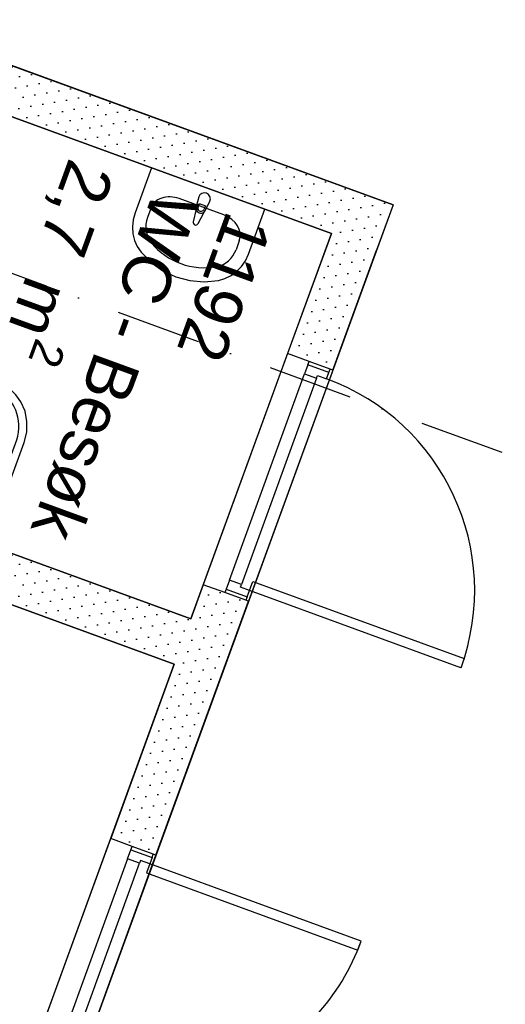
# Model space of a CAD drawing. Header units: millimetres. Extents: x 112481703 to 112587609, y 1264638581 to 1264713694.
# Tile 36 of 174: x 112530694 to 112532708, y 1264674046 to 1264678128. Entities that reach past the tile are written whole.
import ezdxf
from ezdxf.enums import TextEntityAlignment as Align

# ---------------------------------------------------------------- set-up
doc = ezdxf.new("R2010")
doc.units = ezdxf.units.MM
doc.header["$LTSCALE"] = 0.5
doc.header["$MEASUREMENT"] = 0
doc.linetypes.add('PLINE', pattern=[0])
doc.linetypes.add('Prikk & stiplet', pattern=[1340.555525, 705.555534, -352.777767, 0, -282.222223])
for name, color, linetype in [('242- Ikke-bærende innervegger (Skravur)(Nye konstruksjoner)', 7, 'Continuous'), ('242- Ikke-bærende innervegger(Nye konstruksjoner)', 7, 'Continuous'), ('244- Vinduer_ dører_ foldevegger(Nye konstruksjoner)', 7, 'Continuous'), ('315- Utstyr for sanitærinstallasjoner(Nye konstruksjoner)', 7, 'Continuous'), ('852- Snittmarkør', 7, 'Continuous'), ('862- M___Nettoareal (1-100)(Nye konstruksjoner)', 7, 'Continuous'), ('862- M___Nettoareal(Nye konstruksjoner)', 7, 'Continuous'), ('862- M___Nettoareal(Polylinje)(Nye konstruksjoner)', 7, 'Continuous')]:
    doc.layers.add(name, color=color, linetype=linetype)
doc.styles.add('GENERATED_STYLE_1', font='arial.ttf')
pattern_1 = [(249.956, (112557650, 1264717795), (-81.357, 29.68231), [0, -50]), (249.956, (112557682.11, 1264717756.67), (-81.357, 29.68231), [0, -50])]

# ---------------------------------------------------------------- blocks, each defined once
blk = doc.blocks.new('Korridor_1110_28', base_point=(112515695.1, 1264677005.2))
at = {"layer": '862- M___Nettoareal(Polylinje)(Nye konstruksjoner)', "linetype": 'PLINE', "flags": 128}
blk.add_lwpolyline([(112528844, 1264678600.5), (112528844, 1264678600.6), (112528938, 1264678566.4), (112528937.9, 1264678566.2), (112532242.6, 1264677360.5), (112530666, 1264673039.1), (112514789.6, 1264678831.5, -0.414214), (112514192.9, 1264680113.7), (112515084, 1264682556.2, -0.414214), (112516366.2, 1264683152.9)], format="xyb", close=True, dxfattribs=at)
blk = doc.blocks.new('HCWC - Personal_1193_31', base_point=(112529861.3, 1264674075))
at = {"layer": '862- M___Nettoareal(Polylinje)(Nye konstruksjoner)', "linetype": 'PLINE', "flags": 128}
blk.add_lwpolyline([(112528479.9, 1264674049.6), (112530546.6, 1264673295.6), (112531335, 1264675456.6), (112529767.8, 1264676028.4), (112529268.2, 1264676210.5)], close=True, dxfattribs=at)
blk = doc.blocks.new('WC - Besøk_1192_32', base_point=(112531029.1, 1264676427.3))
at = {"layer": '862- M___Nettoareal(Polylinje)(Nye konstruksjoner)', "linetype": 'PLINE', "flags": 128}
blk.add_lwpolyline([(112529930.3, 1264676182), (112531403.6, 1264675644.5), (112531986.1, 1264677241.2), (112530512.8, 1264677778.7)], close=True, dxfattribs=at)
blk = doc.blocks.new('Dør[78]', base_point=(112557650, 1264717795))
at = {"layer": '244- Vinduer_ dører_ foldevegger(Nye konstruksjoner)', "linetype": 'PLINE'}
for p, q in [((112531804.6, 1264676743.6), (112531455, 1264675785.4)), ((112531893.8, 1264676711), (112531804.6, 1264676743.6)), ((112531992.5, 1264676675), (112531642.9, 1264675716.8)), ((112531888.7, 1264676696.9), (112531875, 1264676659.4)), ((112531888.7, 1264676696.9), (112531893.8, 1264676711)), ((112531976.1, 1264676665.1), (112531888.7, 1264676696.9)), ((112531981.2, 1264676679.2), (112531893.8, 1264676711)), ((112531981.2, 1264676679.2), (112531893.8, 1264676711)), ((112531981.2, 1264676679.2), (112531893.8, 1264676711)), ((112531976.1, 1264676665.1), (112531981.2, 1264676679.2)), ((112531992.5, 1264676675), (112531981.2, 1264676679.2)), ((112531563.1, 1264675804.5), (112531875, 1264676659.4)), ((112531924.8, 1264676641.2), (112531612.9, 1264675786.3)), ((112531875, 1264676659.4), (112531924.8, 1264676641.2)), ((112531924.8, 1264676641.2), (112531928.9, 1264676652.5)), ((112531928.9, 1264676652.5), (112531966.5, 1264676638.8)), ((112531966.5, 1264676638.8), (112531976.1, 1264676665.1)), ((112531544.2, 1264675752.8), (112531455, 1264675785.4)), ((112531563.1, 1264675804.5), (112531549.4, 1264675766.9)), ((112531612.9, 1264675786.3), (112531563.1, 1264675804.5)), ((112531608.8, 1264675775), (112531612.9, 1264675786.3)), ((112531646.4, 1264675761.3), (112531608.8, 1264675775)), ((112531646.4, 1264675761.3), (112531660.1, 1264675798.9)), ((112531660.1, 1264675798.9), (112532537.5, 1264675478.8)), ((112531549.4, 1264675766.9), (112531544.2, 1264675752.8)), ((112531631.6, 1264675720.9), (112531544.2, 1264675752.8)), ((112531631.6, 1264675720.9), (112531544.2, 1264675752.8)), ((112531631.6, 1264675720.9), (112531544.2, 1264675752.8)), ((112531549.4, 1264675766.9), (112531636.8, 1264675735)), ((112531636.8, 1264675735), (112531631.6, 1264675720.9)), ((112531636.8, 1264675735), (112531646.4, 1264675761.3)), ((112532523.8, 1264675441.2), (112531646.4, 1264675761.3)), ((112531642.9, 1264675716.8), (112531631.6, 1264675720.9)), ((112532537.5, 1264675478.8), (112532523.8, 1264675441.2))]:
    blk.add_line(p, q, dxfattribs=at)
blk.add_arc((112531646.4, 1264675761.3), 934, 339.956, 69.956, dxfattribs=at)
blk = doc.blocks.new('Dør[79]', base_point=(112557650, 1264717795))
at = {"layer": '244- Vinduer_ dører_ foldevegger(Nye konstruksjoner)', "linetype": 'PLINE'}
for p, q in [((112530721.4, 1264673774.7), (112531071, 1264674732.9)), ((112531160.3, 1264674700.3), (112531071, 1264674732.9)), ((112531141.4, 1264674648.7), (112531155.1, 1264674686.3)), ((112531155.1, 1264674686.3), (112531160.3, 1264674700.3)), ((112531155.1, 1264674686.3), (112531242.5, 1264674654.4)), ((112531247.6, 1264674668.5), (112531160.3, 1264674700.3)), ((112531247.6, 1264674668.5), (112531160.3, 1264674700.3)), ((112531247.6, 1264674668.5), (112531160.3, 1264674700.3)), ((112531141.4, 1264674648.7), (112530829.5, 1264673793.8)), ((112530909.3, 1264673706.1), (112531258.9, 1264674664.4)), ((112531191.2, 1264674630.5), (112531141.4, 1264674648.7)), ((112531195.3, 1264674641.8), (112531191.2, 1264674630.5)), ((112531232.9, 1264674628.1), (112531195.3, 1264674641.8)), ((112531242.5, 1264674654.4), (112531232.9, 1264674628.1)), ((112531242.5, 1264674654.4), (112531247.6, 1264674668.5)), ((112531258.9, 1264674664.4), (112531247.6, 1264674668.5)), ((112530879.3, 1264673775.6), (112531191.2, 1264674630.5)), ((112531232.9, 1264674628.1), (112531219.2, 1264674590.5)), ((112532110.3, 1264674308), (112531232.9, 1264674628.1)), ((112531219.2, 1264674590.5), (112532096.6, 1264674270.4)), ((112532096.6, 1264674270.4), (112532110.3, 1264674308)), ((112530810.7, 1264673742.1), (112530721.4, 1264673774.7)), ((112530815.8, 1264673756.2), (112530829.5, 1264673793.8)), ((112530829.5, 1264673793.8), (112530879.3, 1264673775.6)), ((112530879.3, 1264673775.6), (112530875.2, 1264673764.4)), ((112530815.8, 1264673756.2), (112530810.7, 1264673742.1)), ((112530898, 1264673710.3), (112530810.7, 1264673742.1)), ((112530898, 1264673710.3), (112530810.7, 1264673742.1)), ((112530898, 1264673710.3), (112530810.7, 1264673742.1)), ((112530903.2, 1264673724.3), (112530815.8, 1264673756.2)), ((112530875.2, 1264673764.4), (112530912.8, 1264673750.6)), ((112530912.8, 1264673750.6), (112530903.2, 1264673724.3)), ((112530903.2, 1264673724.3), (112530898, 1264673710.3)), ((112530909.3, 1264673706.1), (112530898, 1264673710.3))]:
    blk.add_line(p, q, dxfattribs=at)
blk.add_arc((112531232.9, 1264674628.1), 934, 249.956, 339.956, dxfattribs=at)
blk = doc.blocks.new('WC[19]', base_point=(112530370.2, 1264676021.5))
at = {"layer": '315- Utstyr for sanitærinstallasjoner(Nye konstruksjoner)', "linetype": 'PLINE'}
for p, q in [((112530596.4, 1264676592.1), (112530564.7, 1264676603.7)), ((112530366.7, 1264676500.7), (112530263.4, 1264676217.6)), ((112530578.2, 1264676102.7), (112530681.5, 1264676385.8)), ((112530263.4, 1264676217.6), (112530420.8, 1264676160.1)), ((112530420.8, 1264676160.1), (112530578.2, 1264676102.7))]:
    blk.add_line(p, q, dxfattribs=at)
at = {"layer": '315- Utstyr for sanitærinstallasjoner(Nye konstruksjoner)', "linetype": 'PLINE', "flags": 128}
blk.add_lwpolyline([(112530336.3, 1264676511.9), (112530182.3, 1264676090), (112530558.1, 1264675952.9), (112530712, 1264676374.8), (112530722.7, 1264676417.9), (112530724, 1264676461.9), (112530715.9, 1264676504.4), (112530698.7, 1264676543.2), (112530678, 1264676572.4), (112530653.1, 1264676597.3), (112530624.5, 1264676617.4), (112530593, 1264676632.1), (112530559.4, 1264676641.1), (112530524.6, 1264676644.1), (112530489.5, 1264676641.1), (112530454.9, 1264676632.2), (112530416.8, 1264676613.5), (112530383.1, 1264676586.2), (112530355.8, 1264676551.8)], close=True, dxfattribs=at)
at = {"layer": '315- Utstyr for sanitærinstallasjoner(Nye konstruksjoner)', "linetype": 'PLINE'}
for centre, start_param, end_param in [((112530512.3, 1264676439), 3.187175, 4.665963), ((112530530.4, 1264676432.4), 1.617222, 3.09601)]:
    blk.add_ellipse(centre, major_axis=(-59.2, -162.3), ratio=0.914761, start_param=start_param, end_param=end_param, dxfattribs=at)
blk = doc.blocks.new('Servant[22]', base_point=(112531475.1, 1264677427.6))
at = {"layer": '315- Utstyr for sanitærinstallasjoner(Nye konstruksjoner)', "linetype": 'PLINE'}
for p, q in [((112531540.7, 1264677318.5), (112531354.7, 1264677386.4)), ((112531236.9, 1264677345.5), (112531223.3, 1264677308.2)), ((112531433, 1264677351.9), (112531438.1, 1264677365.9)), ((112531438.1, 1264677365.9), (112531463.7, 1264677356.6)), ((112531463.7, 1264677356.6), (112531458.6, 1264677342.6)), ((112531604.5, 1264677211.3), (112531590.9, 1264677174))]:
    blk.add_line(p, q, dxfattribs=at)
at = {"layer": '315- Utstyr for sanitærinstallasjoner(Nye konstruksjoner)', "linetype": 'PLINE', "flags": 128}
blk.add_lwpolyline([(112531240.3, 1264677513.3), (112531172.2, 1264677326.8), (112531164.5, 1264677298.5), (112531161.5, 1264677269.5), (112531163.4, 1264677240.6), (112531170.1, 1264677212.9), (112531181.4, 1264677187.1), (112531197, 1264677164.1), (112531239.1, 1264677121.1), (112531287.7, 1264677086.5), (112531341.5, 1264677061.3), (112531398.8, 1264677046), (112531458.3, 1264677041.2), (112531518.2, 1264677046.9), (112531544.9, 1264677054.5), (112531570.2, 1264677066.9), (112531593.2, 1264677083.8), (112531613.2, 1264677104.7), (112531629.7, 1264677128.8), (112531641.9, 1264677155.4), (112531710, 1264677341.9)], close=True, dxfattribs=at)
blk.add_lwpolyline([(112531436, 1264677393.2), (112531425.4, 1264677352.4, 0.12102), (112531425.2, 1264677342.4), (112531413.2, 1264677290.4, 0.882566), (112531434.1, 1264677282.8), (112531458.5, 1264677330.2, 0.12102), (112531464.8, 1264677338), (112531482.9, 1264677376.1, 1)], format="xyb", close=True, dxfattribs=at)
at = {"layer": '315- Utstyr for sanitærinstallasjoner(Nye konstruksjoner)', "linetype": 'PLINE'}
for centre, radius, start, end in [((112531445.7, 1264677347), 21.1, 192.727, 307.185), ((112531445.8, 1264677347.3), 13.6, 159.956, 339.956)]:
    blk.add_arc(centre, radius, start, end, dxfattribs=at)
for centre, major_axis, ratio, start_param, end_param in [((112531327.8, 1264677312.3), (90.9, -33.2), 0.814991, 1.570796, 3.141593), ((112531314, 1264677275), (-36, -98.7), 0.919732, 4.712389, 5.78621), ((112531513.6, 1264677244.5), (90.9, -33.2), 0.814991, 0, 1.570796), ((112531475.1, 1264677427.6), (-113.4, -310.9), 0.919732, 5.78621, 6.78016), ((112531500.1, 1264677207.2), (-36, -98.7), 0.919732, 0.496975, 1.570796)]:
    blk.add_ellipse(centre, major_axis=major_axis, ratio=ratio, start_param=start_param, end_param=end_param, dxfattribs=at)
blk = doc.blocks.new('Label_32', base_point=(112531087.2, 1264676717.2))
at = {"layer": '862- M___Nettoareal (1-100)(Nye konstruksjoner)', "char_height": 200, "attachment_point": 1, "rotation": 249.956, "style": 'GENERATED_STYLE_1'}
for s, insert in [('\\A1;{\\pql;\\pt0,241000;\\fArial|b0|i0|c0|p0;\\W1.000000;2,7\\fArial|b0|i0|c0|p0;\\W1.000000;\\A1{\\H.66x;\\S^  ;}\\fArial|b0|i0|c0|p0;\\W1.000000; m\\fArial|b0|i0|c0|p0;\\W1.000000;\\A1{\\H.66x;\\S2^  ;}\\fArial|b0|i0|c0|p0;\\W1.000000;\\fArial|b0|i0|c0|p0;\\W1.000000;\\fArial|b0|i0|c0|p0;\\W1.000000;\\fArial|b0|i0|c0|p0;\\W1.000000;\\fArial|b0|i0|c0|p0;\\W1.000000;\\fArial|b0|i0|c0|p0;\\W1.000000;\\fArial|b0|i0|c0|p0;\\W1.000000;\\A1{\\H.66x;\\S^  ;}\\fArial|b0|i0|c0|p0;\\W1.000000;\\fArial|b0|i0|c0|p0;\\W1.000000;\\A1{\\H.66x;\\S^  ;}\\fArial|b0|i0|c0|p0;\\W1.000000;\\fArial|b0|i0|c0|p0;\\W1.000000;\\fArial|b0|i0|c0|p0;\\W1.000000;\\fArial|b0|i0|c0|p0;\\W1.000000;\\fArial|b0|i0|c0|p0;\\W1.000000;\\fArial|b0|i0|c0|p0;\\W1.000000;\\fArial|b0|i0|c0|p0;\\W1.000000;\\A1{\\H.66x;\\S^  ;}\\fArial|b0|i0|c0|p0;\\W1.000000;\\fArial|b0|i0|c0|p0;\\W1.000000;\\A1{\\H.66x;\\S^  ;}\\fArial|b0|i0|c0|p0;\\W1.000000;\\fArial|b0|i0|c0|p0;\\W1.000000;\\fArial|b0|i0|c0|p0;\\W1.000000;\\fArial|b0|i0|c0|p0;\\W1.000000;\\fArial|b0|i0|c0|p0;\\W1.000000;\\fArial|b0|i0|c0|p0;\\W1.000000;\\fArial|b0|i0|c0|p0;\\W1.000000;\\A1{\\H.66x;\\S^  ;}\\fArial|b0|i0|c0|p0;\\W1.000000;\\fArial|b0|i0|c0|p0;\\W1.000000;\\A1{\\H.66x;\\S^  ;}\\fArial|b0|i0|c0|p0;\\W1.000000;\\fArial|b0|i0|c0|p0;\\W1.000000;\\fArial|b0|i0|c0|p0;\\W1.000000;\\fArial|b0|i0|c0|p0;\\W1.000000;\\fArial|b0|i0|c0|p0;\\W1.000000;\\fArial|b0|i0|c0|p0;\\W1.000000;\\fArial|b0|i0|c0|p0;\\W1.000000;\\A1{\\H.66x;\\S^  ;}\\fArial|b0|i0|c0|p0;\\W1.000000;\\fArial|b0|i0|c0|p0;\\W1.000000;\\A1{\\H.66x;\\S^  ;}\\fArial|b0|i0|c0|p0;\\W1.000000;\\fArial|b0|i0|c0|p0;\\W1.000000;\\fArial|b0|i0|c0|p0;\\W1.000000;\\fArial|b0|i0|c0|p0;\\W1.000000;\\fArial|b0|i0|c0|p0;\\W1.000000;\\fArial|b0|i0|c0|p0;\\W1.000000;\\fArial|b0|i0|c0|p0;\\W1.000000;\\fArial|b0|i0|c0|p0;\\W1.000000;}', (112531143.8, 1264677472.6)), ('\\A1;{\\pql;\\pt0,241000;\\fArial|b0|i0|c0|p0;\\W1.000000;WC - Besøk\\fArial|b0|i0|c0|p0;\\W1.000000;\\A1{\\H.66x;\\S^  ;}\\fArial|b0|i0|c0|p0;\\W1.000000;\\fArial|b0|i0|c0|p0;\\W1.000000;\\A1{\\H.66x;\\S^  ;}\\fArial|b0|i0|c0|p0;\\W1.000000;\\fArial|b0|i0|c0|p0;\\W1.000000;\\fArial|b0|i0|c0|p0;\\W1.000000;\\fArial|b0|i0|c0|p0;\\W1.000000;\\fArial|b0|i0|c0|p0;\\W1.000000;\\fArial|b0|i0|c0|p0;\\W1.000000;\\fArial|b0|i0|c0|p0;\\W1.000000;\\A1{\\H.66x;\\S^  ;}\\fArial|b0|i0|c0|p0;\\W1.000000;\\fArial|b0|i0|c0|p0;\\W1.000000;\\A1{\\H.66x;\\S^  ;}\\fArial|b0|i0|c0|p0;\\W1.000000;\\fArial|b0|i0|c0|p0;\\W1.000000;\\fArial|b0|i0|c0|p0;\\W1.000000;\\fArial|b0|i0|c0|p0;\\W1.000000;\\fArial|b0|i0|c0|p0;\\W1.000000;\\fArial|b0|i0|c0|p0;\\W1.000000;\\fArial|b0|i0|c0|p0;\\W1.000000;\\A1{\\H.66x;\\S^  ;}\\fArial|b0|i0|c0|p0;\\W1.000000;\\fArial|b0|i0|c0|p0;\\W1.000000;\\A1{\\H.66x;\\S^  ;}\\fArial|b0|i0|c0|p0;\\W1.000000;\\fArial|b0|i0|c0|p0;\\W1.000000;\\fArial|b0|i0|c0|p0;\\W1.000000;\\fArial|b0|i0|c0|p0;\\W1.000000;\\fArial|b0|i0|c0|p0;\\W1.000000;\\fArial|b0|i0|c0|p0;\\W1.000000;\\fArial|b0|i0|c0|p0;\\W1.000000;\\A1{\\H.66x;\\S^  ;}\\fArial|b0|i0|c0|p0;\\W1.000000;\\fArial|b0|i0|c0|p0;\\W1.000000;\\A1{\\H.66x;\\S^  ;}\\fArial|b0|i0|c0|p0;\\W1.000000;\\fArial|b0|i0|c0|p0;\\W1.000000;\\fArial|b0|i0|c0|p0;\\W1.000000;\\fArial|b0|i0|c0|p0;\\W1.000000;\\fArial|b0|i0|c0|p0;\\W1.000000;\\fArial|b0|i0|c0|p0;\\W1.000000;\\fArial|b0|i0|c0|p0;\\W1.000000;\\A1{\\H.66x;\\S^  ;}\\fArial|b0|i0|c0|p0;\\W1.000000;\\fArial|b0|i0|c0|p0;\\W1.000000;\\A1{\\H.66x;\\S^  ;}\\fArial|b0|i0|c0|p0;\\W1.000000;\\fArial|b0|i0|c0|p0;\\W1.000000;\\fArial|b0|i0|c0|p0;\\W1.000000;\\fArial|b0|i0|c0|p0;\\W1.000000;\\fArial|b0|i0|c0|p0;\\W1.000000;\\fArial|b0|i0|c0|p0;\\W1.000000;\\fArial|b0|i0|c0|p0;\\W1.000000;\\fArial|b0|i0|c0|p0;\\W1.000000;}', (112531441.7, 1264677363.9)), ('\\A1;{\\pql;\\pt0,241000;\\fArial|b0|i0|c0|p0;\\W1.000000;1192\\fArial|b0|i0|c0|p0;\\W1.000000;\\A1{\\H.66x;\\S^  ;}\\fArial|b0|i0|c0|p0;\\W1.000000;\\fArial|b0|i0|c0|p0;\\W1.000000;\\A1{\\H.66x;\\S^  ;}\\fArial|b0|i0|c0|p0;\\W1.000000;\\fArial|b0|i0|c0|p0;\\W1.000000;\\fArial|b0|i0|c0|p0;\\W1.000000;\\fArial|b0|i0|c0|p0;\\W1.000000;\\fArial|b0|i0|c0|p0;\\W1.000000;\\fArial|b0|i0|c0|p0;\\W1.000000;\\fArial|b0|i0|c0|p0;\\W1.000000;\\A1{\\H.66x;\\S^  ;}\\fArial|b0|i0|c0|p0;\\W1.000000;\\fArial|b0|i0|c0|p0;\\W1.000000;\\A1{\\H.66x;\\S^  ;}\\fArial|b0|i0|c0|p0;\\W1.000000;\\fArial|b0|i0|c0|p0;\\W1.000000;\\fArial|b0|i0|c0|p0;\\W1.000000;\\fArial|b0|i0|c0|p0;\\W1.000000;\\fArial|b0|i0|c0|p0;\\W1.000000;\\fArial|b0|i0|c0|p0;\\W1.000000;\\fArial|b0|i0|c0|p0;\\W1.000000;\\A1{\\H.66x;\\S^  ;}\\fArial|b0|i0|c0|p0;\\W1.000000;\\fArial|b0|i0|c0|p0;\\W1.000000;\\A1{\\H.66x;\\S^  ;}\\fArial|b0|i0|c0|p0;\\W1.000000;\\fArial|b0|i0|c0|p0;\\W1.000000;\\fArial|b0|i0|c0|p0;\\W1.000000;\\fArial|b0|i0|c0|p0;\\W1.000000;\\fArial|b0|i0|c0|p0;\\W1.000000;\\fArial|b0|i0|c0|p0;\\W1.000000;\\fArial|b0|i0|c0|p0;\\W1.000000;\\A1{\\H.66x;\\S^  ;}\\fArial|b0|i0|c0|p0;\\W1.000000;\\fArial|b0|i0|c0|p0;\\W1.000000;\\A1{\\H.66x;\\S^  ;}\\fArial|b0|i0|c0|p0;\\W1.000000;\\fArial|b0|i0|c0|p0;\\W1.000000;\\fArial|b0|i0|c0|p0;\\W1.000000;\\fArial|b0|i0|c0|p0;\\W1.000000;\\fArial|b0|i0|c0|p0;\\W1.000000;\\fArial|b0|i0|c0|p0;\\W1.000000;\\fArial|b0|i0|c0|p0;\\W1.000000;\\A1{\\H.66x;\\S^  ;}\\fArial|b0|i0|c0|p0;\\W1.000000;\\fArial|b0|i0|c0|p0;\\W1.000000;\\A1{\\H.66x;\\S^  ;}\\fArial|b0|i0|c0|p0;\\W1.000000;\\fArial|b0|i0|c0|p0;\\W1.000000;\\fArial|b0|i0|c0|p0;\\W1.000000;\\fArial|b0|i0|c0|p0;\\W1.000000;\\fArial|b0|i0|c0|p0;\\W1.000000;\\fArial|b0|i0|c0|p0;\\W1.000000;\\fArial|b0|i0|c0|p0;\\W1.000000;\\fArial|b0|i0|c0|p0;\\W1.000000;}', (112531743.8, 1264677275))]:
    blk.add_mtext(s, dxfattribs=dict(at, insert=insert))
at = {"layer": '862- M___Nettoareal (1-100)(Nye konstruksjoner)', "style": 'GENERATED_STYLE_1'}
for tag, p in [('DUMMY_108', (112531196.3, 1264677474.8)), ('DUMMY_107', (112531491.5, 1264677367)), ('DUMMY_106', (112531786.8, 1264677259.3))]:
    blk.add_attdef(tag, text='', height=200, rotation=249.956, dxfattribs=at).set_placement(p, align=Align.TOP_LEFT)

msp = doc.modelspace()

# ---------------------------------------------------------------- hatches: boundary and pattern name
at = {"layer": '242- Ikke-bærende innervegger (Skravur)(Nye konstruksjoner)', "linetype": 'Continuous'}
h = msp.add_hatch(dxfattribs=at)
h.set_pattern_fill('Prikker_tett', color=256, style=0, pattern_type=2)
h.set_pattern_definition(pattern_1)
h.paths.add_polyline_path([(112532054.7, 1264677429.1), (112530141.7, 1264678127), (112530073.1, 1264677939.1), (112531986.1, 1264677241.2)])
h = msp.add_hatch(dxfattribs=at)
h.set_pattern_fill('Prikker_tett', color=256, style=0, pattern_type=2)
h.set_pattern_definition(pattern_1)
h.paths.add_polyline_path([(112531986.1, 1264677241.2), (112532242.6, 1264677360.5), (112532054.7, 1264677429.1)])
h = msp.add_hatch(dxfattribs=at)
h.set_pattern_fill('Prikker_tett', color=256, style=0, pattern_type=2)
h.set_pattern_definition(pattern_1)
h.paths.add_polyline_path([(112532174, 1264677172.6), (112532242.6, 1264677360.5), (112531986.1, 1264677241.2)])
h = msp.add_hatch(dxfattribs=at)
h.set_pattern_fill('Prikker_tett', color=256, style=0, pattern_type=2)
h.set_pattern_definition(pattern_1)
h.paths.add_polyline_path([(112531986.1, 1264677241.2), (112531804.6, 1264676743.6), (112531992.5, 1264676675), (112532174, 1264677172.6)])
h = msp.add_hatch(dxfattribs=at)
h.set_pattern_fill('Prikker_tett', color=256, style=0, pattern_type=2)
h.set_pattern_definition(pattern_1)
h.paths.add_polyline_path([(112529767.8, 1264676028.4), (112531335, 1264675456.6), (112531403.6, 1264675644.5), (112529836.3, 1264676216.3)])
h = msp.add_hatch(dxfattribs=at)
h.set_pattern_fill('Prikker_tett', color=256, style=0, pattern_type=2)
h.set_pattern_definition(pattern_1)
h.paths.add_polyline_path([(112531642.9, 1264675716.8), (112531455, 1264675785.4), (112531071, 1264674732.9), (112531258.9, 1264674664.4)])

# ---------------------------------------------------------------- linework, layer by layer
at = {"layer": '242- Ikke-bærende innervegger(Nye konstruksjoner)', "linetype": 'PLINE'}
for p, q in [((112531893.8, 1264676711), (112531804.6, 1264676743.6)), ((112531981.2, 1264676679.2), (112531893.8, 1264676711)), ((112531992.5, 1264676675), (112531981.2, 1264676679.2)), ((112531544.2, 1264675752.8), (112531455, 1264675785.4)), ((112531631.6, 1264675720.9), (112531544.2, 1264675752.8)), ((112531642.9, 1264675716.8), (112531631.6, 1264675720.9)), ((112531160.3, 1264674700.3), (112531071, 1264674732.9)), ((112531247.6, 1264674668.5), (112531160.3, 1264674700.3)), ((112531258.9, 1264674664.4), (112531247.6, 1264674668.5))]:
    msp.add_line(p, q, dxfattribs=at)
at = {"layer": '242- Ikke-bærende innervegger(Nye konstruksjoner)', "linetype": 'PLINE', "flags": 128}
for points in [[(112532242.6, 1264677360.5), (112530141.7, 1264678127)], [(112530512.8, 1264677778.7), (112531986.1, 1264677241.2)], [(112532242.6, 1264677360.5), (112532174, 1264677172.6)], [(112531986.1, 1264677241.2), (112531804.6, 1264676743.6)], [(112531992.5, 1264676675), (112532174, 1264677172.6)], [(112531403.6, 1264675644.5), (112529930.3, 1264676182)], [(112529767.8, 1264676028.4), (112531335, 1264675456.6)], [(112531455, 1264675785.4), (112531403.6, 1264675644.5)], [(112531258.9, 1264674664.4), (112531642.9, 1264675716.8)], [(112531335, 1264675456.6), (112531071, 1264674732.9)]]:
    msp.add_lwpolyline(points, dxfattribs=at)
at = {"layer": '852- Snittmarkør', "linetype": 'Prikk & stiplet'}
msp.add_line((112578667.8, 1264659560.5), (112483198.3, 1264694391.6), dxfattribs=at)

# ---------------------------------------------------------------- block references
at = {"layer": '244- Vinduer_ dører_ foldevegger(Nye konstruksjoner)', "linetype": 'PLINE'}
for name in ['Dør[78]', 'Dør[79]']:
    msp.add_blockref(name, (112557650, 1264717795), dxfattribs=at)
at = {"layer": '315- Utstyr for sanitærinstallasjoner(Nye konstruksjoner)', "linetype": 'PLINE'}
for name, p in [('Servant[22]', (112531475.1, 1264677427.6)), ('WC[19]', (112530370.2, 1264676021.5))]:
    msp.add_blockref(name, p, dxfattribs=at)
at = {"layer": '862- M___Nettoareal (1-100)(Nye konstruksjoner)', "linetype": 'PLINE'}
msp.add_blockref('Label_32', (112531087.2, 1264676717.2), dxfattribs=at)
at = {"layer": '862- M___Nettoareal(Nye konstruksjoner)', "linetype": 'Continuous'}
for name, p in [('Korridor_1110_28', (112515695.1, 1264677005.2)), ('WC - Besøk_1192_32', (112531029.1, 1264676427.3)), ('HCWC - Personal_1193_31', (112529861.3, 1264674075))]:
    msp.add_blockref(name, p, dxfattribs=at)

doc.saveas('drawing.dxf')
